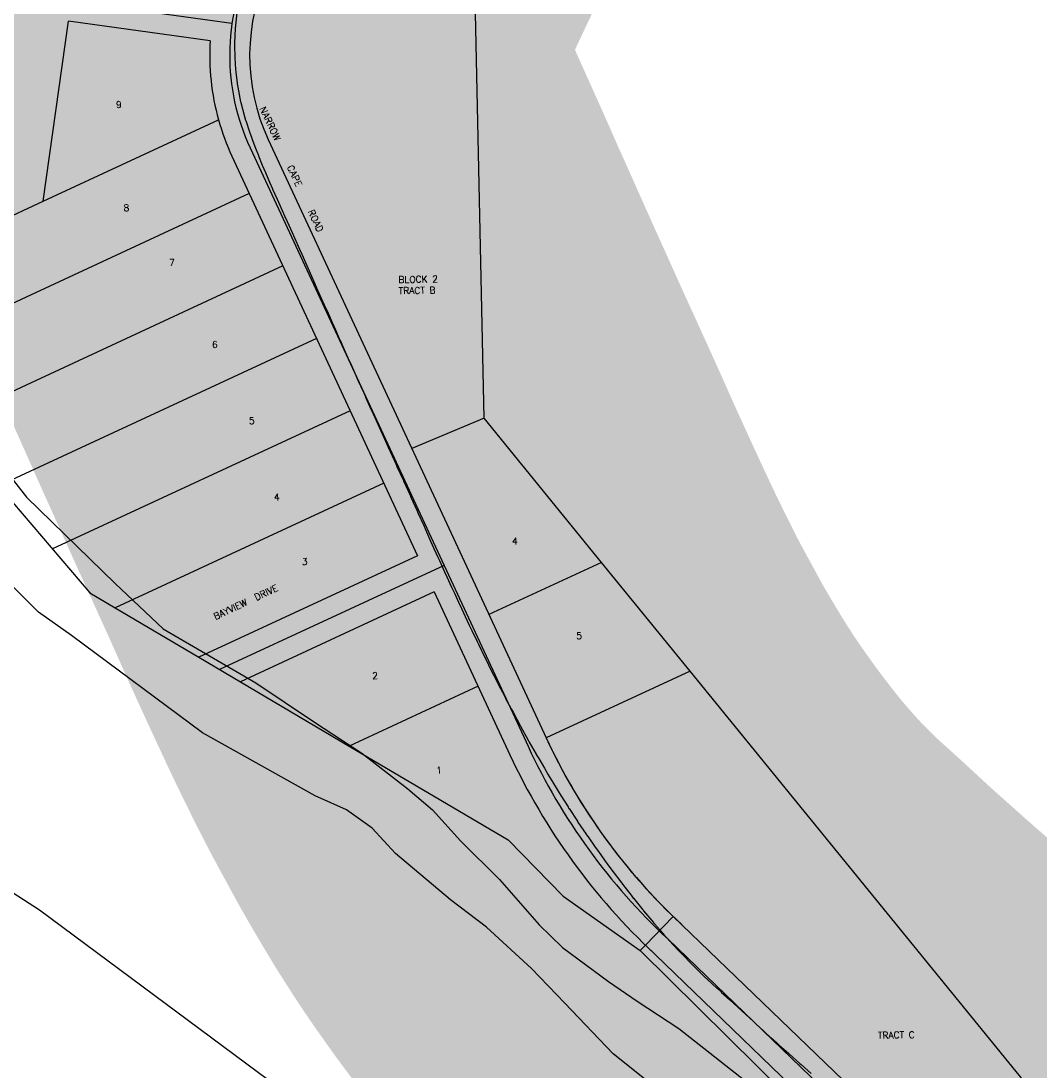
# Model space of a CAD drawing. Header units: feet. Extents: x 18803 to 104580, y -6601 to 116448.
# Tile 11 of 102: x 41695 to 43225, y 28948 to 30525. Entities that reach past the tile are written whole.
import ezdxf

# ---------------------------------------------------------------- set-up
doc = ezdxf.new("R2010")
doc.units = ezdxf.units.FT
doc.header["$LTSCALE"] = 100
doc.header["$MEASUREMENT"] = 0
for name, color, linetype in [('ELPC BOLD TITLE SHEET', 3, 'Continuous'), ('ELPC-XIST', 6, 'Continuous'), ('ELRP', 253, 'Continuous'), ('ETRP', 1, 'Continuous'), ('SL-VICINITY MAP', 2, 'Continuous')]:
    doc.layers.add(name, color=color, linetype=linetype)
doc.styles.add('L100', font='simplex.shx', dxfattribs={"height": 10})

msp = doc.modelspace()

# ---------------------------------------------------------------- linework, layer by layer
at = {"layer": 'ELPC BOLD TITLE SHEET', "const_width": 1000}
for points in [[(44994.43259227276, 25873.12758118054), (44997.59958026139, 25871.48795404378), (44997.59958017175, 25871.48795408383), (45000.29333963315, 25869.79948952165)], [(42205.36881573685, 31025.0270820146), (42202.27419163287, 31010.25109517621), (42199.87178948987, 31000.37638293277), (42196.60422508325, 30988.39579383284), (42192.70345054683, 30975.58940741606), (42192.54662273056, 30975.0930293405), (42189.68249820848, 30966.34417783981), (42184.18215295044, 30950.41662449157), (42184.00650187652, 30949.9252652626), (42174.76777978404, 30924.93701045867), (42174.63643838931, 30924.59004814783), (42172.44119701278, 30918.92376537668), (42164.71569989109, 30899.38782227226), (42164.67904311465, 30899.29567507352), (42162.63469113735, 30894.18673678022), (42162.62376282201, 30894.15956891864), (42162.61287060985, 30894.13239689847), (42154.61700977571, 30874.28914303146), (42154.56243709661, 30874.15484444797), (42152.53860058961, 30869.21584523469), (42152.53602978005, 30869.20957869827), (42152.53345958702, 30869.20330880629), (42144.39667061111, 30849.37698068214), (42144.36002999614, 30849.28817871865), (42142.45058469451, 30844.6851217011), (42134.14928812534, 30824.91552454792), (42134.13555045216, 30824.88261921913), (42134.12177571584, 30824.84975136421), (42132.36939492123, 30820.64401538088), (42124.29063141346, 30801.86608636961), (42124.17344634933, 30801.59785818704), (42122.17378889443, 30797.08983402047), (42114.37184384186, 30779.81767197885), (42114.28710335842, 30779.63199639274), (42111.63528406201, 30773.88080097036), (42111.6154548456, 30773.83769405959), (42104.61428801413, 30758.58170121), (42104.54747756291, 30758.43724967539), (42100.8741689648, 30750.55663233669), (42094.72463402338, 30737.65203802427), (42089.76085216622, 30727.16033809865), (42089.75873134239, 30727.15585840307), (42089.75668253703, 30727.15152890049), (42084.91166832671, 30716.92014909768), (42084.89842909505, 30716.8920686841), (42084.88514364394, 30716.86397209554), (42078.39408844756, 30703.0762167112), (42078.33278700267, 30702.94512191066), (42075.03969903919, 30695.85469959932), (42075.0372529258, 30695.84942840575), (42075.03470234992, 30695.84393515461), (42066.87818829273, 30678.26242148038), (42066.87276841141, 30678.25073181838), (42064.82819616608, 30673.83832659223), (42055.61647056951, 30653.65193980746), (42055.55710723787, 30653.52097808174), (42054.64732854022, 30651.50036475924), (42045.06678588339, 30629.15774241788), (42044.87403930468, 30628.68765436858), (42044.66793117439, 30628.1703924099), (42036.3208417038, 30606.60085480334), (42035.0111853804, 30602.88471862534), (42034.64847144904, 30601.7815741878), (42029.01277391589, 30583.33337779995), (42026.88731450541, 30575.74324149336), (42026.57414262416, 30574.51624045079), (42023.24088697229, 30560.07003766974), (42020.79855492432, 30547.6005236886), (42020.58571717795, 30546.36961743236), (42019.18403324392, 30537.03451949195), (42017.14155019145, 30518.64476694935), (42017.04866710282, 30517.65371262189), (42016.78955246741, 30514.26408560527), (42015.75561503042, 30491.8643437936), (42015.72788487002, 30489.61022976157), (42015.73144196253, 30488.66583867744), (42016.10460719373, 30469.86022950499), (42016.58129971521, 30460.74422417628), (42016.66167093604, 30459.62386191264), (42017.74319783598, 30447.77057237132), (42019.59743580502, 30432.0521590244), (42019.77873516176, 30430.76599011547), (42020.63215987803, 30425.5652190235), (42024.75979333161, 30403.61143619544), (42024.78335968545, 30403.48756088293), (42024.97729106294, 30402.72116037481), (42030.61423930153, 30381.64453577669), (42032.29529135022, 30376.08809442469), (42032.5411689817, 30375.31521741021), (42038.08195867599, 30358.71995614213), (42041.45046525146, 30349.21458768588), (42041.66466821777, 30348.63116776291), (42047.20590750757, 30334.05024372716), (42051.46726811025, 30323.04850615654), (42051.62012558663, 30322.66270946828), (42057.33796521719, 30308.54963427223), (42061.93285526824, 30297.53061431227), (42062.02231129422, 30297.31865137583), (42068.15481960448, 30282.95998312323), (42072.60692171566, 30272.74387732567), (42072.6868329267, 30272.56235007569), (42079.4410417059, 30257.37254987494), (42083.58868760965, 30248.16434387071), (42083.58950132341, 30248.16253664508), (42083.59078346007, 30248.15968977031), (42090.74603067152, 30232.26648857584), (42090.7754423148, 30232.20092231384), (42094.52610257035, 30223.80927731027), (42094.53537046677, 30223.78856530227), (42102.00296770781, 30207.11889603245), (42102.01325972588, 30207.09600902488), (42102.02355387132, 30207.07305910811), (42105.47466393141, 30199.40847615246), (42105.48046303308, 30199.39556894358), (42105.48627723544, 30199.38264665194), (42113.23153468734, 30182.13143567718), (42113.25819742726, 30182.07185137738), (42116.51431969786, 30174.77119119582), (42116.5282382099, 30174.73981782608), (42116.54223386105, 30174.70838150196), (42124.11824818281, 30157.60112389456), (42124.17138508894, 30157.48031499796), (42127.56728527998, 30149.70639552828), (42127.57861825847, 30149.68049023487), (42134.65940122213, 30133.51884039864), (42138.81523952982, 30124.28016394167), (42138.81976165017, 30124.27009398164), (42138.82426296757, 30124.26008163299), (42145.30357619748, 30109.82362881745), (42145.30511313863, 30109.82020370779), (42150.39660542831, 30098.47143325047), (42156.02010328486, 30085.82719028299), (42156.02184518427, 30085.82327634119), (42156.02356549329, 30085.81940916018), (42162.16024990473, 30072.03379371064), (42162.18005417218, 30071.98942101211), (42167.0516492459, 30061.10275825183), (42167.07557695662, 30061.04911572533), (42173.99491226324, 30045.48731243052), (42174.00266234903, 30045.4699004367), (42178.30323553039, 30035.81793308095), (42178.30693891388, 30035.80963392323), (42178.31065182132, 30035.80130507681), (42185.8121476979, 30018.99913271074), (42185.86084575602, 30018.89077507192), (42189.54001997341, 30010.75796535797), (42189.54254710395, 30010.75237739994), (42197.92602542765, 29992.20916894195), (42197.92726613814, 29992.20642427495), (42200.9221826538, 29985.58025273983), (42200.93296889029, 29985.55635345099), (42209.58132392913, 29966.36585339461), (42209.58853834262, 29966.34986017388), (42212.38670458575, 29960.15272774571), (42212.41998869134, 29960.07867747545), (42220.50788334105, 29942.00262094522), (42220.53530463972, 29941.94156421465), (42223.80334391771, 29934.69196229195), (42223.8065306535, 29934.68489007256), (42230.70749230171, 29919.36336235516), (42230.73031651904, 29919.31284197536), (42235.17440247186, 29909.5058070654), (42235.18282301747, 29909.4872865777), (42235.19123235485, 29909.46874984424), (42240.39092160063, 29898.04503285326), (42240.39324405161, 29898.03993194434), (42246.52934807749, 29884.56700917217), (42246.53191851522, 29884.56137089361), (42246.53448196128, 29884.55574424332), (42249.93983072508, 29877.08859200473), (42249.94590207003, 29877.07524760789), (42249.95201491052, 29877.0618329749), (42257.86167260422, 29859.6633396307), (42257.88030848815, 29859.62224953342), (42259.56499627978, 29855.89882565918), (42259.60130135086, 29855.81895581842), (42269.19989495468, 29834.79948629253), (42269.4178934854, 29834.32157802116), (42279.2965586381, 29812.43517307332), (42279.30819821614, 29812.409272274), (42279.31984829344, 29812.38342353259), (42280.45162913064, 29809.86108172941), (42280.45713433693, 29809.84883865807), (42280.46257700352, 29809.83671805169), (42289.44449760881, 29789.87551930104), (42289.44515155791, 29789.87406551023), (42289.44610006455, 29789.87195732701), (42291.51467671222, 29785.27288918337), (42291.56460802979, 29785.16118010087), (42299.67025979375, 29766.91248168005), (42299.67252724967, 29766.9073724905), (42299.67477726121, 29766.90230548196), (42302.2096151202, 29761.18894290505), (42302.21687567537, 29761.17262291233), (42302.22417801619, 29761.15617910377), (42310.02604772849, 29743.63539804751), (42310.03220797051, 29743.62157446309), (42312.59366265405, 29737.87807736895), (42320.55201262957, 29720.50788505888), (42320.55660203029, 29720.49785169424), (42320.56116990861, 29720.48787624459), (42323.34750387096, 29714.39303791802), (42323.35009279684, 29714.38737315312), (42331.03828087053, 29697.55981554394), (42331.0659644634, 29697.49942355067), (42334.547886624, 29689.92867390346), (42334.58109416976, 29689.85618305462), (42341.58869179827, 29674.49775912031), (42341.6697818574, 29674.32174396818), (42345.7853251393, 29665.47383046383), (42345.79134367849, 29665.46088223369), (42352.08428025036, 29651.91284522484), (42352.09228999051, 29651.89555295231), (42352.10030997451, 29651.87827066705), (42357.00133823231, 29641.28751686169), (42362.14363743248, 29630.30978146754), (42368.16947845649, 29617.29383898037), (42371.93832156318, 29609.39332317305), (42371.94584914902, 29609.37755653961), (42379.93188861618, 29592.66469639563), (42381.78050469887, 29588.85714104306), (42381.83701281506, 29588.74147552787), (42391.74165211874, 29568.59341406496), (42391.75205241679, 29568.57218337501), (42391.76248362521, 29568.55093927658), (42392.49683582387, 29567.04993075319), (42392.50634229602, 29567.03056415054), (42392.51583540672, 29567.01118341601), (42401.67960235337, 29548.36272724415), (42401.7691577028, 29548.18233196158), (42405.10283207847, 29541.5350141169), (42411.99726241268, 29527.93733709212), (42412.0588450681, 29527.81671542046), (42417.80776761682, 29516.63352025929), (42422.58971367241, 29507.43443922), (42422.75618770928, 29507.11996188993), (42430.9919708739, 29491.83972455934), (42430.99608114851, 29491.83209537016), (42433.86051199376, 29486.51311671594), (42433.93183880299, 29486.38165694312), (42444.6596992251, 29466.75633971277), (42444.70972098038, 29466.66436052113), (42445.28340894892, 29465.60403404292), (42445.29938223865, 29465.57455976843), (42456.7689117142, 29444.4455123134), (42456.78830001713, 29444.40986434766), (42458.30257428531, 29441.63104034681), (42468.68057306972, 29423.35983300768), (42468.78644905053, 29423.17525961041), (42472.38299057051, 29416.96662530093), (42480.9207612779, 29402.44725246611), (42480.95721613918, 29402.38545919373), (42486.87219983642, 29392.3918145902), (42493.20579623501, 29381.8468096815), (42493.20958200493, 29381.84050024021), (42493.21352130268, 29381.8339393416), (42501.5400579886, 29367.95214175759), (42505.46624152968, 29361.64517453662), (42505.58018567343, 29361.46388776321), (42516.55279361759, 29344.17269794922), (42516.59909886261, 29344.09943917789), (42517.88178326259, 29342.06208444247), (42518.05766273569, 29341.78685586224), (42530.46036896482, 29322.66339556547), (42530.67720908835, 29322.33486699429), (42531.32775021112, 29321.36626467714), (42543.6695239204, 29303.23660314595), (42543.80001834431, 29303.04677975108), (42546.49829455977, 29299.15986079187), (42557.36372789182, 29283.76910242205), (42557.40505259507, 29283.71073642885), (42562.0473866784, 29277.17303663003), (42571.25543832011, 29264.3113953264), (42571.35644675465, 29264.17126174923), (42577.81062612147, 29255.2774451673), (42585.57225108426, 29244.97368985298), (42585.57606997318, 29244.96861645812), (42585.57993878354, 29244.96347925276), (42594.14246109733, 29233.58539484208), (42599.95787490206, 29226.02862681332), (42600.00009034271, 29225.97391325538), (42611.11924388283, 29211.60035650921), (42614.51701171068, 29207.26444335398), (42614.75406039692, 29206.96627868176), (42628.64796185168, 29189.73987670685), (42629.69256757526, 29188.48003473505), (42629.82990207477, 29188.31572218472), (42644.89062803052, 29170.43977152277), (42644.96132922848, 29170.35619757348), (42646.34455748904, 29168.72780115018), (42659.72064586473, 29153.39847117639), (42659.90349062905, 29153.19110966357), (42664.43042504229, 29148.11060264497), (42674.49767738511, 29137.06868913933), (42682.97766997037, 29128.00411911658), (42688.87596844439, 29121.86295996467), (42688.9465452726, 29121.78976432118), (42701.86767232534, 29108.44155067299), (42703.20074887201, 29107.09332244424), (42703.41865133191, 29106.87558342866), (42717.93567415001, 29092.54326154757), (42718.13590608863, 29092.34775828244), (42720.84680834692, 29089.73008896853), (42732.39539574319, 29078.87973999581), (42732.72087385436, 29078.5793415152), (42740.12446006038, 29071.86709471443), (42740.21415722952, 29071.78537695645), (42746.26306966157, 29066.24772223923), (42746.45590849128, 29066.07299858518), (42759.12913037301, 29054.708530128), (42759.30935491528, 29054.54469377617), (42759.35557697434, 29054.5025733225), (42771.32195738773, 29043.57173138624), (42777.48156229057, 29037.84574873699), (42783.44000424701, 29032.3738183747), (42783.44293409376, 29032.3711266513), (42783.44544700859, 29032.36881861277), (42794.96122986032, 29021.78744873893), (42795.00741237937, 29021.74491424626), (42795.4357698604, 29021.34947023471), (42807.72169092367, 29009.89809379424), (42807.95379629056, 29009.6842790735), (42811.97236684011, 29006.02562004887), (42820.76731139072, 28998.08102689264), (42820.8283668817, 28998.02604128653), (42829.30629518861, 28990.41403068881), (42834.287631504, 28985.98424763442), (42834.29698166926, 28985.97593660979), (42847.51253176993, 28974.23455474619), (42847.52442004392, 28974.22398655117), (42848.98062612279, 28972.92873858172), (42864.83092169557, 28958.74630502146), (42866.59661870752, 28957.14490809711), (42881.69447163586, 28943.78365691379), (42881.7796086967, 28943.70862490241), (42886.67815813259, 28939.4093976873), (42899.27243179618, 28928.43221955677), (42899.30832851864, 28928.40098769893), (42907.83557157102, 28920.99510379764), (42907.85902697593, 28920.97470886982), (42917.41017509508, 28912.66002539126), (42917.48255765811, 28912.59724382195), (42929.7995246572, 28901.95313074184), (42929.80604731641, 28901.94749953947), (42929.81252360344, 28901.94190468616), (42936.04488755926, 28896.56310678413), (42936.11162349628, 28896.50570722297), (42952.59994334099, 28882.37244415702), (42952.62018729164, 28882.3551459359), (42952.64038705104, 28882.33784945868), (42954.19655099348, 28881.00958347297), (42954.22772098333, 28880.98301948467), (42971.83562885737, 28866.00109699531), (42971.84146768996, 28865.99613044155), (42976.21428542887, 28862.27769872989), (42976.24822778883, 28862.24878469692), (42989.67197888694, 28850.79343031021), (42999.82239623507, 28842.17840227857), (43008.2793497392, 28834.98056076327), (43023.46637143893, 28821.97994484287), (43023.46983098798, 28821.97698502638), (43023.47372011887, 28821.97365643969), (43027.286527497, 28818.71219876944), (43027.39365180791, 28818.6210772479), (43045.16227849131, 28803.59143821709), (43045.18100989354, 28803.57554781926), (43045.19973840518, 28803.55969076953), (43047.35488534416, 28801.72957426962), (43047.36976075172, 28801.7169330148), (43061.43836286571, 28789.75211024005), (43061.44182796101, 28789.74916173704), (43061.44491499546, 28789.74653587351), (43071.43003319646, 28781.24846939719), (43071.5072185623, 28781.18251600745), (43077.4678603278, 28776.06888476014), (43077.5230220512, 28776.02169597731), (43093.34812259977, 28762.52238917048), (43095.61573764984, 28760.54354304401), (43095.63012390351, 28760.53097972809), (43108.56828360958, 28749.22409600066), (43108.57862563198, 28749.2150625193), (43119.27794137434, 28739.87424364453), (43123.89049437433, 28735.8778116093), (43123.93225947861, 28735.84170268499), (43139.42539272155, 28722.47544414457), (43139.48482136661, 28722.42432935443), (43142.57127636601, 28719.77771781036), (43142.60521535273, 28719.74856385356), (43154.94814323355, 28709.12708582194), (43165.5595587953, 28699.83991633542), (43165.60590393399, 28699.79925694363), (43170.46472594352, 28695.52624592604), (43170.48093754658, 28695.51200089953), (43186.33607454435, 28681.59192730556), (43186.44790374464, 28681.49431834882), (43188.23884954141, 28679.94022253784), (43202.46382894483, 28667.68234148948), (43202.51155099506, 28667.64132066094), (43210.95822643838, 28660.39871508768), (43210.96830511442, 28660.39010082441), (43210.98914454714, 28660.37224660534), (43218.31919962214, 28654.10728323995), (43218.33730069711, 28654.09182638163), (43233.72595067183, 28640.96318036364), (43233.83059476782, 28640.87337315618), (43248.54681004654, 28628.1769210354), (43256.45643989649, 28621.23336621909), (43256.49693907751, 28621.19773863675), (43263.27114451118, 28615.22583695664), (43278.00156752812, 28602.13659584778), (43278.04042887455, 28602.10213412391), (43279.30762559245, 28600.98065025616), (43279.31956056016, 28600.97010758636), (43279.33150369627, 28600.95954458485), (43292.9647383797, 28588.92422920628), (43292.96852577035, 28588.9208836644), (43292.97250490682, 28588.91737017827), (43302.33248700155, 28580.6476894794), (43308.24944562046, 28575.38929469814), (43323.64805250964, 28561.91328441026), (43323.69838171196, 28561.86935333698), (43325.07568629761, 28560.67025933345), (43339.07506381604, 28548.61945243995), (43339.10173307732, 28548.59640117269), (43339.12837036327, 28548.57344009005), (43347.42322077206, 28541.3939942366), (43354.34592652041, 28535.54349218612), (43354.3469016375, 28535.54266803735), (43354.34687766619, 28535.54268829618), (43369.40110343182, 28522.81861554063), (43369.41378770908, 28522.80787337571), (43369.42650171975, 28522.79712018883), (43369.61521766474, 28522.63716545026), (43384.3199318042, 28510.59310705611), (43384.34977720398, 28510.56870091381), (43391.93814198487, 28504.37321821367), (43392.16666011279, 28504.18428745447), (43398.88905055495, 28498.55634937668), (43413.05439879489, 28486.45582446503), (43413.52528773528, 28486.04811718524), (43414.32692619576, 28485.32012395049), (43426.3749002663, 28473.84667990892), (43434.51928180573, 28465.88998033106), (43434.72066073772, 28465.69085784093), (43439.41828270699, 28460.98959607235), (43452.48316197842, 28447.58218392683), (43454.41618430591, 28445.57714140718)]]:
    msp.add_lwpolyline(points, dxfattribs=at)
at = {"layer": 'ELPC-XIST'}
msp.add_lwpolyline([(42019.18403324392, 30537.03451949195), (42017.14155019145, 30518.64476694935), (42017.04866710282, 30517.65371262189), (42016.78955246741, 30514.26408560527), (42015.75561503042, 30491.8643437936), (42015.72788487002, 30489.61022976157), (42015.73144196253, 30488.66583867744), (42016.10460719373, 30469.86022950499), (42016.58129971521, 30460.74422417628), (42016.66167093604, 30459.62386191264), (42017.74319783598, 30447.77057237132), (42019.59743580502, 30432.0521590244), (42019.77873516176, 30430.76599011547), (42020.63215987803, 30425.5652190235), (42024.75979333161, 30403.61143619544), (42024.78335968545, 30403.48756088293), (42024.97729106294, 30402.72116037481), (42030.61423930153, 30381.64453577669), (42032.29529135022, 30376.08809442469), (42032.5411689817, 30375.31521741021), (42038.08195867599, 30358.71995614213), (42041.45046525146, 30349.21458768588), (42041.66466821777, 30348.63116776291), (42047.20590750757, 30334.05024372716), (42051.46726811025, 30323.04850615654), (42051.62012558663, 30322.66270946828), (42057.33796521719, 30308.54963427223), (42061.93285526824, 30297.53061431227), (42062.02231129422, 30297.31865137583), (42068.15481960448, 30282.95998312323), (42072.60692171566, 30272.74387732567), (42072.6868329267, 30272.56235007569), (42079.4410417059, 30257.37254987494), (42083.58868760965, 30248.16434387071), (42083.58950132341, 30248.16253664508), (42083.59078346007, 30248.15968977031), (42090.74603067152, 30232.26648857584), (42090.7754423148, 30232.20092231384), (42094.52610257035, 30223.80927731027), (42094.53537046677, 30223.78856530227), (42102.00296770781, 30207.11889603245), (42102.01325972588, 30207.09600902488), (42102.02355387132, 30207.07305910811), (42105.47466393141, 30199.40847615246), (42105.48046303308, 30199.39556894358), (42105.48627723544, 30199.38264665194), (42113.23153468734, 30182.13143567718), (42113.25819742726, 30182.07185137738), (42116.51431969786, 30174.77119119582), (42116.5282382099, 30174.73981782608), (42116.54223386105, 30174.70838150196), (42124.11824818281, 30157.60112389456), (42124.17138508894, 30157.48031499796), (42127.56728527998, 30149.70639552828), (42127.57861825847, 30149.68049023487), (42134.65940122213, 30133.51884039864), (42138.81523952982, 30124.28016394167), (42138.81976165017, 30124.27009398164), (42138.82426296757, 30124.26008163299), (42145.30357619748, 30109.82362881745), (42145.30511313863, 30109.82020370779), (42150.39660542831, 30098.47143325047), (42156.02010328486, 30085.82719028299), (42156.02184518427, 30085.82327634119), (42156.02356549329, 30085.81940916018), (42162.16024990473, 30072.03379371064), (42162.18005417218, 30071.98942101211), (42167.0516492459, 30061.10275825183), (42167.07557695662, 30061.04911572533), (42173.99491226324, 30045.48731243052), (42174.00266234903, 30045.4699004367), (42178.30323553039, 30035.81793308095), (42178.30693891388, 30035.80963392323), (42178.31065182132, 30035.80130507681), (42185.8121476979, 30018.99913271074), (42185.86084575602, 30018.89077507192), (42189.54001997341, 30010.75796535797), (42189.54254710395, 30010.75237739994), (42197.92602542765, 29992.20916894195), (42197.92726613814, 29992.20642427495), (42200.9221826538, 29985.58025273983), (42200.93296889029, 29985.55635345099), (42209.58132392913, 29966.36585339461), (42209.58853834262, 29966.34986017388), (42212.38670458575, 29960.15272774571), (42212.41998869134, 29960.07867747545), (42220.50788334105, 29942.00262094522), (42220.53530463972, 29941.94156421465), (42223.80334391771, 29934.69196229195), (42223.8065306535, 29934.68489007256), (42230.70749230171, 29919.36336235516), (42230.73031651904, 29919.31284197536), (42235.17440247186, 29909.5058070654), (42235.18282301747, 29909.4872865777), (42235.19123235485, 29909.46874984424), (42240.39092160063, 29898.04503285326), (42240.39324405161, 29898.03993194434), (42246.52934807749, 29884.56700917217), (42246.53191851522, 29884.56137089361), (42246.53448196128, 29884.55574424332), (42249.93983072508, 29877.08859200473), (42249.94590207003, 29877.07524760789), (42249.95201491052, 29877.0618329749), (42257.86167260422, 29859.6633396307), (42257.88030848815, 29859.62224953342), (42259.56499627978, 29855.89882565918), (42259.60130135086, 29855.81895581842), (42269.19989495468, 29834.79948629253), (42269.4178934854, 29834.32157802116), (42279.2965586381, 29812.43517307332), (42279.30819821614, 29812.409272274), (42279.31984829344, 29812.38342353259), (42280.45162913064, 29809.86108172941), (42280.45713433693, 29809.84883865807), (42280.46257700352, 29809.83671805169), (42289.44449760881, 29789.87551930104), (42289.44515155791, 29789.87406551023), (42289.44610006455, 29789.87195732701), (42291.51467671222, 29785.27288918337), (42291.56460802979, 29785.16118010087), (42299.67025979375, 29766.91248168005), (42299.67252724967, 29766.9073724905), (42299.67477726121, 29766.90230548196), (42302.2096151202, 29761.18894290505), (42302.21687567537, 29761.17262291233), (42302.22417801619, 29761.15617910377), (42310.02604772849, 29743.63539804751), (42310.03220797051, 29743.62157446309), (42312.59366265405, 29737.87807736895), (42320.55201262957, 29720.50788505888), (42320.55660203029, 29720.49785169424), (42320.56116990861, 29720.48787624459), (42323.34750387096, 29714.39303791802), (42323.35009279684, 29714.38737315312), (42331.03828087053, 29697.55981554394), (42331.0659644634, 29697.49942355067), (42334.547886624, 29689.92867390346), (42334.58109416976, 29689.85618305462), (42341.58869179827, 29674.49775912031), (42341.6697818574, 29674.32174396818), (42345.7853251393, 29665.47383046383), (42345.79134367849, 29665.46088223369), (42352.08428025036, 29651.91284522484), (42352.09228999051, 29651.89555295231), (42352.10030997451, 29651.87827066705), (42357.00133823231, 29641.28751686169), (42362.14363743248, 29630.30978146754), (42368.16947845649, 29617.29383898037), (42371.93832156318, 29609.39332317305), (42371.94584914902, 29609.37755653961), (42379.93188861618, 29592.66469639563), (42381.78050469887, 29588.85714104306), (42381.83701281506, 29588.74147552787), (42391.74165211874, 29568.59341406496), (42391.75205241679, 29568.57218337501), (42391.76248362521, 29568.55093927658), (42392.49683582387, 29567.04993075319), (42392.50634229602, 29567.03056415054), (42392.51583540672, 29567.01118341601), (42401.67960235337, 29548.36272724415), (42401.7691577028, 29548.18233196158), (42405.10283207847, 29541.5350141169), (42411.99726241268, 29527.93733709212), (42412.0588450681, 29527.81671542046), (42417.80776761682, 29516.63352025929), (42422.58971367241, 29507.43443922), (42422.75618770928, 29507.11996188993), (42430.9919708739, 29491.83972455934), (42430.99608114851, 29491.83209537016), (42433.86051199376, 29486.51311671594), (42433.93183880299, 29486.38165694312), (42444.6596992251, 29466.75633971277), (42444.70972098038, 29466.66436052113), (42445.28340894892, 29465.60403404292), (42445.29938223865, 29465.57455976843), (42456.7689117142, 29444.4455123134), (42456.78830001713, 29444.40986434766), (42458.30257428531, 29441.63104034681), (42468.68057306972, 29423.35983300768), (42468.78644905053, 29423.17525961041), (42472.38299057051, 29416.96662530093), (42480.9207612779, 29402.44725246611), (42480.95721613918, 29402.38545919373), (42486.87219983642, 29392.3918145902), (42493.20579623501, 29381.8468096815), (42493.20958200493, 29381.84050024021), (42493.21352130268, 29381.8339393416), (42501.5400579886, 29367.95214175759), (42505.46624152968, 29361.64517453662), (42505.58018567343, 29361.46388776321), (42516.55279361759, 29344.17269794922), (42516.59909886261, 29344.09943917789), (42517.88178326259, 29342.06208444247), (42518.05766273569, 29341.78685586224), (42530.46036896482, 29322.66339556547), (42530.67720908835, 29322.33486699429), (42531.32775021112, 29321.36626467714), (42543.6695239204, 29303.23660314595), (42543.80001834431, 29303.04677975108), (42546.49829455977, 29299.15986079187), (42557.36372789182, 29283.76910242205), (42557.40505259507, 29283.71073642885), (42562.0473866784, 29277.17303663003), (42571.25543832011, 29264.3113953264), (42571.35644675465, 29264.17126174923), (42577.81062612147, 29255.2774451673), (42585.57225108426, 29244.97368985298), (42585.57606997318, 29244.96861645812), (42585.57993878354, 29244.96347925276), (42594.14246109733, 29233.58539484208), (42599.95787490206, 29226.02862681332), (42600.00009034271, 29225.97391325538), (42611.11924388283, 29211.60035650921), (42614.51701171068, 29207.26444335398), (42614.75406039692, 29206.96627868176), (42628.64796185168, 29189.73987670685), (42629.69256757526, 29188.48003473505), (42629.82990207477, 29188.31572218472), (42644.89062803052, 29170.43977152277), (42644.96132922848, 29170.35619757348), (42646.34455748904, 29168.72780115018), (42659.72064586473, 29153.39847117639), (42659.90349062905, 29153.19110966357), (42664.43042504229, 29148.11060264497), (42674.49767738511, 29137.06868913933), (42682.97766997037, 29128.00411911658), (42688.87596844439, 29121.86295996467), (42688.9465452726, 29121.78976432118), (42701.86767232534, 29108.44155067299), (42703.20074887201, 29107.09332244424), (42703.41865133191, 29106.87558342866), (42717.93567415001, 29092.54326154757), (42718.13590608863, 29092.34775828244), (42720.84680834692, 29089.73008896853), (42732.39539574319, 29078.87973999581), (42732.72087385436, 29078.5793415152), (42740.12446006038, 29071.86709471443), (42740.21415722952, 29071.78537695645), (42746.26306966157, 29066.24772223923), (42746.45590849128, 29066.07299858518), (42759.12913037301, 29054.708530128), (42759.30935491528, 29054.54469377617), (42759.35557697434, 29054.5025733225), (42771.32195738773, 29043.57173138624), (42777.48156229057, 29037.84574873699), (42783.44000424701, 29032.3738183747), (42783.44293409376, 29032.3711266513), (42783.44544700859, 29032.36881861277), (42794.96122986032, 29021.78744873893), (42795.00741237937, 29021.74491424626), (42795.4357698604, 29021.34947023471), (42807.72169092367, 29009.89809379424), (42807.95379629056, 29009.6842790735), (42811.97236684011, 29006.02562004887), (42820.76731139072, 28998.08102689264), (42820.8283668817, 28998.02604128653), (42829.30629518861, 28990.41403068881), (42834.287631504, 28985.98424763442), (42834.29698166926, 28985.97593660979), (42847.51253176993, 28974.23455474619), (42847.52442004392, 28974.22398655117), (42848.98062612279, 28972.92873858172), (42864.83092169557, 28958.74630502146), (42866.59661870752, 28957.14490809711), (42881.69447163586, 28943.78365691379)], dxfattribs=at)
at = {"layer": 'ELRP'}
for p, q in [((42390.67515039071, 29928.09883074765), (42355.46246953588, 31545.19549375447)), ((42011.77742404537, 30521.0578296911), (41718.11366702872, 30561.9829968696)), ((41728.31919322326, 30254.30388315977), (41766.0567412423, 30525.01169978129)), ((41978.98459146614, 30495.33793970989), (41766.0567412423, 30525.01169978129)), ((41728.31919322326, 30254.30388315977), (41991.58403150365, 30376.52869601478)), ((42066.20900005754, 30347.04236678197), (42357.43078694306, 29719.76829012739)), ((42038.99852216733, 30334.40947744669), (42330.22030905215, 29707.13540079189)), ((42037.7191551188, 30265.92254716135), (41657.51621771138, 30089.40739544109)), ((41619.36843974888, 30203.72179426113), (41728.31919322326, 30254.30388315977)), ((42088.25071246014, 30157.08063559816), (41544.60111849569, 29904.68282085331)), ((42138.78226980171, 30048.23872403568), (41658.63569162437, 29825.32317616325)), ((42189.31382714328, 29939.39681247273), (41742.15535805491, 29731.79650945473)), ((42390.67515039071, 29928.09883074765), (42281.84833948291, 29882.56830055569)), ((42566.86964968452, 29711.69646934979), (42390.67515039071, 29928.09883074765)), ((41667.50236191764, 29819.15262819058), (41798.13132386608, 29665.85809768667)), ((42239.84538448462, 29830.55490091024), (41836.41514565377, 29643.25611173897)), ((42290.37694182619, 29721.71298934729), (41961.86205304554, 29569.19482146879)), ((42330.22030905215, 29707.13540079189), (41993.22377989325, 29550.67949890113)), ((42330.22030905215, 29707.13540079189), (42456.42287351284, 29435.30272666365)), ((42357.43078694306, 29719.76829012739), (42483.63632911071, 29447.92920219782)), ((42566.86964968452, 29711.69646934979), (42397.65188639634, 29633.13447989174)), ((42699.88999337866, 29548.32067382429), (42566.86964968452, 29711.69646934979)), ((41798.13132386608, 29665.85809768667), (41836.41514565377, 29643.25611173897)), ((42315.64272049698, 29667.2920335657), (42024.58550674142, 29532.1641763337)), ((41836.41514565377, 29643.25611173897), (41961.86205304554, 29569.19482146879)), ((41961.86205304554, 29569.19482146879), (42024.58550674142, 29532.1641763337)), ((42699.88999337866, 29548.32067382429), (42483.6392554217, 29447.92289131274)), ((43805.36431065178, 28190.57537711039), (42699.88999337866, 29548.32067382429)), ((42024.58550674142, 29532.1641763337), (42187.91830631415, 29435.73582962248)), ((42381.4351812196, 29525.57906115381), (42187.91830631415, 29435.73582962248)), ((42187.91830631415, 29435.73582962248), (42426.77748505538, 29294.71825223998)), ((42426.77748505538, 29294.71825223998), (42509.3639694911, 29210.24025398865)), ((42509.3639694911, 29210.24025398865), (42624.90316500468, 29128.37906477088)), ((42674.57895817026, 29179.67812394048), (42632.92745314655, 29136.4907168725)), ((42929.50295956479, 28933.82015177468), (42674.57895817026, 29179.67812394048)), ((42909.27869747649, 28911.64634901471), (42666.70389406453, 29145.59430581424)), ((42632.92745314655, 29136.4907168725), (42624.90316500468, 29128.37906477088)), ((42624.90316500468, 29128.37906477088), (43170.00689886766, 28590.43098007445)), ((42889.05443538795, 28889.47254625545), (42632.92745314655, 29136.4907168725))]:
    msp.add_line(p, q, dxfattribs=at)
for points in [[(41991.58403150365, 30376.52869601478, 0.04059519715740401), (42011.78804427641, 30321.77658811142), (42290.37694182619, 29721.71298934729)], [(42315.64272049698, 29667.2920335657), (42429.20946556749, 29422.67614848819, 0.09713713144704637), (42646.27077088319, 29123.62870823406)]]:
    msp.add_lwpolyline(points, format="xyb", dxfattribs=at)
for centre, radius, start, end in [((42338.31377896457, 30473.37126013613), 329.9999999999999, 154.273821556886, 204.9038215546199), ((42338.31377896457, 30473.37126013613), 299.9999999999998, 154.273821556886, 204.9038215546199), ((42338.31377896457, 30473.37126013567), 360.0000000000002, 176.5017212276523, 195.6051934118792), ((43300.13071269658, 29826.52783079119), 899.999999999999, 204.8765878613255, 227.0700178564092), ((43300.13071269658, 29826.52783079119), 899.9999999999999, 204.8770307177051, 226.0103640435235), ((43300.13071269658, 29826.52783079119), 929.9999999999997, 204.8770307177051, 227.0700178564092)]:
    msp.add_arc(centre, radius, start, end, dxfattribs=at)
at = {"layer": 'SL-VICINITY MAP'}
for points in [[(42256.01229505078, 28792.93391462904), (41722.53241426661, 29189.17594242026), (41180.68522583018, 29538.99404922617), (40728.47682966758, 29798.73805846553), (40494.27092753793, 29993.11554041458), (40430.94523922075, 30055.09455200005), (40345.44268290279, 30099.31675856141), (40211.07700698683, 30162.23128777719), (40121.68646352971, 30199.99728640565), (40106.9124221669, 30203.50693894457), (39770.0029138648, 30359.70133760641), (39697.56362261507, 30391.96451160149), (39610.84833646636, 30463.33735367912), (39546.77635286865, 30542.02444865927), (39520.6498227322, 30565.94251379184), (39450.27065787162, 30561.16311325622), (39412.47235194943, 30556.80789978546)], [(41645.62154665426, 29882.55247046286), (41703.16189771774, 29809.84489176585), (41836.34490688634, 29679.90735231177), (41908.28615167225, 29612.04416277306), (42047.65925764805, 29530.52371639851), (42135.89874627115, 29471.77727519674), (42206.90712195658, 29424.79918990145), (42276.11143443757, 29371.46023500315), (42313.03073188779, 29339.66481982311), (42354.77088557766, 29293.44050833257), (42413.74215220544, 29235.44784093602), (42473.17985338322, 29167.01262141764), (42508.10851380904, 29133.03335748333), (42577.21953937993, 29081.78291300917), (42620.29732172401, 29052.36202324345), (42682.69014094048, 29011.26811590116), (42790.89767480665, 28926.22908415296)], [(42651.27477118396, 28919.84141604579), (42584.15438263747, 28973.27570927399), (42511.83999021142, 29049.49294051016), (42461.48428005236, 29101.60142995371), (42393.99074386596, 29163.38976487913), (42339.93362038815, 29204.86502554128), (42257.47946901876, 29274.34003385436), (42222.36423477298, 29312.49631863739), (42183.54758720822, 29340.0193746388), (42136.67510463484, 29360.89554604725), (41967.47405520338, 29455.70082877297), (41770.93374580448, 29601.5748121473), (41721.32433092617, 29636.9752181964), (41671.06190767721, 29686.99519721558)]]:
    msp.add_lwpolyline(points, dxfattribs=at)

# ---------------------------------------------------------------- texts
at = {"layer": 'ETRP', "style": 'L100'}
for s, height, rotation, p in [('9', 9.999999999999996, 1.066321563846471, (41837.75727070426, 30394.47155925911)), ('NARROW     CAPE     ROAD', 10, 295.107581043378, (42053.05828147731, 30393.41929558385)), ('8', 9.999999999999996, 1.066321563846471, (41848.99131254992, 30239.11414155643)), ('7', 9.999999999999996, 1.066321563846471, (41917.25778289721, 30157.04557720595)), ('6', 9.999999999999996, 1.066321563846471, (41981.80330652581, 30033.86737581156)), ('5', 9.999999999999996, 1.066321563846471, (42037.29336556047, 29919.40488793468)), ('4', 9.999999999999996, 1.066321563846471, (42075.0030439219, 29804.61145434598)), ('4', 9.999999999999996, 1.066321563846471, (42432.57486744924, 29738.63679047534)), ('3', 9.999999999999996, 1.066321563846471, (42116.82721038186, 29707.66311058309)), ('BAYVIEW  DRIVE', 10, 25.10758104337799, (41987.00857966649, 29625.13055328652)), ('5', 9.999999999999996, 1.066321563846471, (42528.92213455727, 29596.42185610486)), ('2', 9.999999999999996, 1.066321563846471, (42222.28773453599, 29536.3830571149)), ('1', 9.999999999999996, 1.066321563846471, (42318.63500164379, 29394.16812274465)), ('TRACT C', 9.999999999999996, 1.066321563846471, (42981.94601275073, 28996.0908171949))]:
    msp.add_text(s, height=height, rotation=rotation, dxfattribs=at).set_placement(p)
at = {"layer": 'ETRP', "insert": (42261.67986142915, 30141.3850303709), "char_height": 9.999999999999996, "width": 99.45355191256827, "attachment_point": 1, "rotation": 1.0663215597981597, "style": 'L100'}
msp.add_mtext('BLOCK 2\\PTRACT B', dxfattribs=at)

doc.saveas('drawing.dxf')
